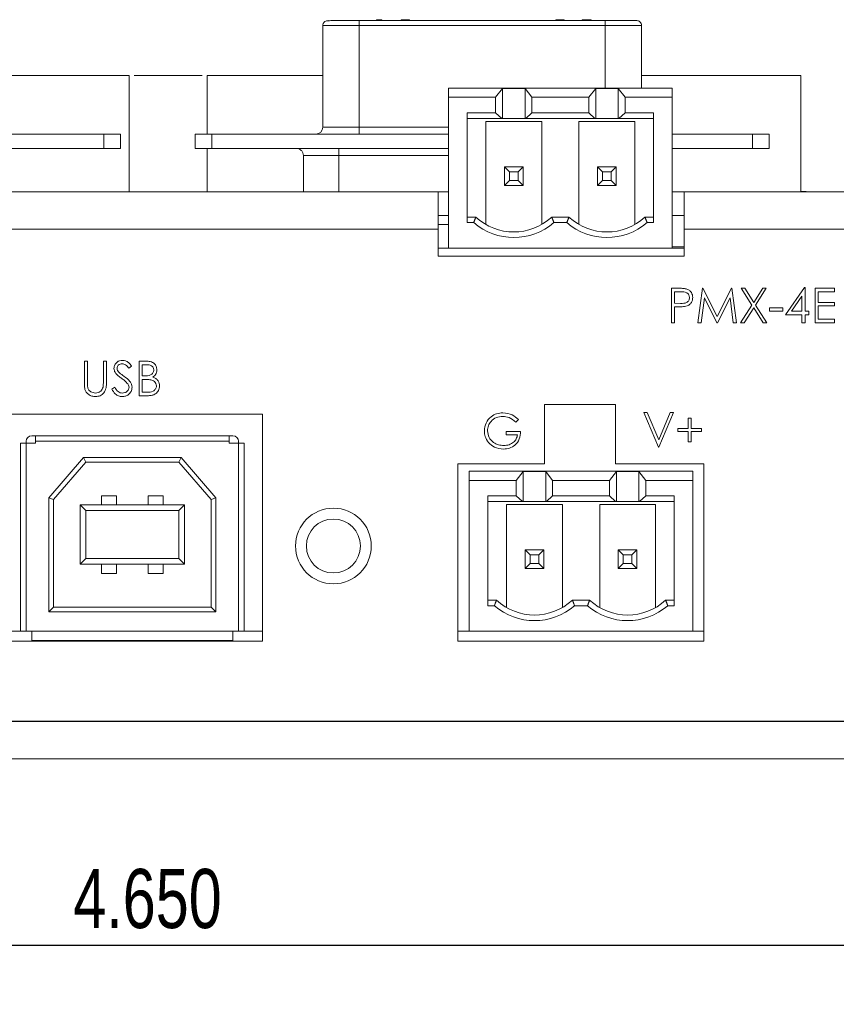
# Model space of a CAD drawing. Header units: inches. Extents: x 0.2 to 16.3, y 0.2 to 11.5.
# Tile 40 of 65: x 8.5 to 10.3, y 2.7 to 4.8. Entities that reach past the tile are written whole.
import ezdxf

# ---------------------------------------------------------------- set-up
doc = ezdxf.new("R2010")
doc.units = ezdxf.units.IN
doc.header["$MEASUREMENT"] = 0
doc.layers.add('FORMAT', color=7, linetype='Continuous')
doc.styles.add('SLDTEXTSTYLE0', font='TXT', dxfattribs={"width": 0.75})
doc.dimstyles.new('SLDDIMSTYLE0', dxfattribs={"dimtxt": 0.125, "dimasz": 0.13, "dimexe": 0, "dimexo": 0.0625, "dimgap": 0.03125, "dimtad": 2, "dimdec": 3, "dimzin": 4, "dimdsep": 46, "dimtxsty": 'Standard', "dimsah": 1, "dimcen": 0.09, "dimadec": 0, "dimazin": 0, "dimtfac": 1, "dimtdec": 3, "dimtofl": 0, "dimtmove": 0, "dimatfit": 3, "dimfxl": 1, "dimtolj": 1, "dimtzin": 12, "dimarcsym": 0})

# ---------------------------------------------------------------- blocks, each defined once
blk = doc.blocks.new('*D16')
at = {"layer": 'FORMAT'}
for p, q in [((6.5309, 3.638), (6.5309, 2.7443)), ((11.1809, 3.638), (11.1809, 2.7443)), ((6.5309, 2.8693), (11.1809, 2.8693))]:
    blk.add_line(p, q, dxfattribs=at)
for points in [[(6.5309, 2.8693), (6.6609, 2.8493), (6.6609, 2.8893)], [(11.1809, 2.8693), (11.0509, 2.8893), (11.0509, 2.8493)]]:
    blk.add_solid(points, dxfattribs=at)
at = {"layer": 'FORMAT', "insert": (8.6481, 3.0305), "char_height": 0.125, "attachment_point": 1, "style": 'SLDTEXTSTYLE0'}
blk.add_mtext('4.650', dxfattribs=at)

msp = doc.modelspace()

# ---------------------------------------------------------------- linework, layer by layer
at = {"color": 7, "linetype": 'Continuous', "lineweight": 15}
for p, q in [((9.1755, 4.814), (9.2525, 4.814)), ((9.2525, 4.824), (9.7724, 4.824)), ((9.2525, 4.814), (9.2525, 4.824)), ((9.2525, 4.599), (9.2525, 4.814)), ((9.2525, 4.814), (9.7724, 4.814)), ((9.2893, 4.826), (9.2893, 4.824)), ((9.297, 4.826), (9.2893, 4.826)), ((9.297, 4.826), (9.297, 4.824)), ((9.3, 4.826), (9.297, 4.826)), ((9.3, 4.826), (9.3, 4.824)), ((9.3414, 4.826), (9.3414, 4.824)), ((9.345, 4.826), (9.345, 4.824)), ((9.3494, 4.826), (9.345, 4.826)), ((9.3494, 4.826), (9.3494, 4.824)), ((9.3565, 4.826), (9.3494, 4.826)), ((9.3565, 4.826), (9.3565, 4.824)), ((9.3586, 4.824), (9.3586, 4.826)), ((9.6683, 4.824), (9.6683, 4.826)), ((9.6734, 4.824), (9.6734, 4.826)), ((9.677, 4.826), (9.677, 4.824)), ((9.6805, 4.826), (9.6805, 4.824)), ((9.6855, 4.826), (9.6855, 4.824)), ((9.7239, 4.826), (9.7239, 4.824)), ((9.737, 4.826), (9.7243, 4.826)), ((9.7243, 4.826), (9.7243, 4.824)), ((9.7425, 4.826), (9.7368, 4.826)), ((9.737, 4.826), (9.737, 4.824)), ((9.7403, 4.826), (9.737, 4.826)), ((9.7403, 4.826), (9.7403, 4.824)), ((9.7425, 4.826), (9.7425, 4.824)), ((9.7724, 4.824), (9.7724, 4.814)), ((9.7724, 4.814), (9.8494, 4.814)), ((9.7724, 4.814), (9.7724, 4.6816)), ((8.7659, 4.7083), (8.4784, 4.7083)), ((8.7659, 4.4623), (8.7659, 4.7083)), ((8.9312, 4.7083), (8.9312, 4.584)), ((9.1755, 4.7083), (8.9312, 4.7083)), ((10.1859, 4.7083), (9.8494, 4.7083)), ((10.1859, 4.4623), (10.1859, 4.7083)), ((9.4414, 4.6816), (9.4414, 4.6619)), ((9.9139, 4.6816), (9.4414, 4.6816)), ((9.5408, 4.6619), (9.5554, 4.6806)), ((9.5554, 4.6806), (9.5554, 4.6172)), ((9.5554, 4.6806), (9.6031, 4.6806)), ((9.6031, 4.6806), (9.6031, 4.6172)), ((9.6031, 4.6806), (9.6176, 4.6619)), ((9.7377, 4.6619), (9.7523, 4.6806)), ((9.7523, 4.6172), (9.7523, 4.6806)), ((9.7523, 4.6806), (9.7999, 4.6806)), ((9.7999, 4.6806), (9.8145, 4.6619)), ((9.7999, 4.6172), (9.7999, 4.6806)), ((9.9139, 4.6619), (9.9139, 4.6816)), ((9.4414, 4.6619), (9.4414, 4.343)), ((9.5408, 4.6619), (9.4414, 4.6619)), ((9.5408, 4.6294), (9.5408, 4.6619)), ((9.6176, 4.6619), (9.6176, 4.6294)), ((9.6176, 4.6619), (9.7377, 4.6619)), ((9.7377, 4.6294), (9.7377, 4.6619)), ((9.8145, 4.6619), (9.8145, 4.6294)), ((9.9139, 4.6619), (9.8145, 4.6619)), ((9.9139, 4.343), (9.9139, 4.6619)), ((9.4808, 4.397), (9.4808, 4.6294)), ((9.5408, 4.6294), (9.4808, 4.6294)), ((9.5539, 4.6172), (9.5408, 4.6294)), ((9.6176, 4.6294), (9.6046, 4.6172)), ((9.6176, 4.6294), (9.7377, 4.6294)), ((9.7507, 4.6172), (9.7377, 4.6294)), ((9.8145, 4.6294), (9.8014, 4.6172)), ((9.8745, 4.6294), (9.8145, 4.6294)), ((9.8745, 4.6294), (9.8745, 4.397)), ((9.5539, 4.6172), (9.4808, 4.6172)), ((9.5202, 4.6107), (9.5202, 4.3931)), ((9.6383, 4.6107), (9.5202, 4.6107)), ((9.5554, 4.6172), (9.5539, 4.6172)), ((9.6031, 4.6172), (9.5554, 4.6172)), ((9.6046, 4.6172), (9.6031, 4.6172)), ((9.7507, 4.6172), (9.6046, 4.6172)), ((9.6383, 4.3931), (9.6383, 4.6107)), ((9.717, 4.6107), (9.717, 4.3931)), ((9.8351, 4.6107), (9.717, 4.6107)), ((9.7523, 4.6172), (9.7507, 4.6172)), ((9.7999, 4.6172), (9.7523, 4.6172)), ((9.8014, 4.6172), (9.7999, 4.6172)), ((9.8745, 4.6172), (9.8014, 4.6172)), ((9.8351, 4.3931), (9.8351, 4.6107)), ((8.7129, 4.584), (8.257, 4.584)), ((8.7129, 4.584), (8.7479, 4.584)), ((8.7129, 4.554), (8.7129, 4.584)), ((8.7479, 4.584), (8.7479, 4.554)), ((8.9059, 4.554), (8.9059, 4.584)), ((8.9059, 4.584), (8.9409, 4.584)), ((9.4414, 4.584), (8.9409, 4.584)), ((8.9409, 4.584), (8.9409, 4.554)), ((9.1755, 4.599), (9.2525, 4.599)), ((9.4414, 4.599), (9.2525, 4.599)), ((9.2525, 4.599), (9.2525, 4.584)), ((10.0839, 4.584), (9.9139, 4.584)), ((10.0839, 4.584), (10.1189, 4.584)), ((10.0839, 4.554), (10.0839, 4.584)), ((10.1189, 4.584), (10.1189, 4.554)), ((8.257, 4.554), (8.7129, 4.554)), ((8.7129, 4.554), (8.7479, 4.554)), ((8.9059, 4.554), (8.9409, 4.554)), ((8.9312, 4.554), (8.9312, 4.4623)), ((8.9409, 4.554), (9.4414, 4.554)), ((9.1344, 4.539), (9.1344, 4.4623)), ((9.1344, 4.539), (9.2094, 4.539)), ((9.2094, 4.554), (9.2094, 4.539)), ((9.2094, 4.539), (9.4414, 4.539)), ((9.2094, 4.4623), (9.2094, 4.539)), ((9.9139, 4.554), (10.0839, 4.554)), ((10.0839, 4.554), (10.1189, 4.554)), ((9.5596, 4.5151), (9.5701, 4.5045)), ((9.5596, 4.5151), (9.5989, 4.5151)), ((9.5596, 4.4757), (9.5596, 4.5151)), ((9.5884, 4.5045), (9.5701, 4.5045)), ((9.5701, 4.5045), (9.5701, 4.4863)), ((9.5989, 4.5151), (9.5884, 4.5045)), ((9.5884, 4.4863), (9.5884, 4.5045)), ((9.5989, 4.4757), (9.5989, 4.5151)), ((9.7669, 4.5045), (9.7564, 4.5151)), ((9.7958, 4.5151), (9.7564, 4.5151)), ((9.7564, 4.5151), (9.7564, 4.4757)), ((9.7852, 4.5045), (9.7669, 4.5045)), ((9.7669, 4.5045), (9.7669, 4.4863)), ((9.7958, 4.5151), (9.7852, 4.5045)), ((9.7852, 4.4863), (9.7852, 4.5045)), ((9.7958, 4.5151), (9.7958, 4.4757)), ((9.5701, 4.4863), (9.5596, 4.4757)), ((9.5596, 4.4757), (9.5989, 4.4757)), ((9.5884, 4.4863), (9.5701, 4.4863)), ((9.5989, 4.4757), (9.5884, 4.4863)), ((9.7669, 4.4863), (9.7564, 4.4757)), ((9.7958, 4.4757), (9.7564, 4.4757)), ((9.7669, 4.4863), (9.7852, 4.4863)), ((9.7958, 4.4757), (9.7852, 4.4863)), ((8.2795, 4.4623), (9.4195, 4.4623)), ((9.4195, 4.3833), (9.4195, 4.4623)), ((9.4414, 4.4623), (9.4195, 4.4623)), ((9.9395, 4.4623), (9.9139, 4.4623)), ((9.9395, 4.4623), (10.7519, 4.4623)), ((9.9395, 4.4623), (9.9395, 4.3833)), ((10.1968, 4.463), (10.1859, 4.463)), ((9.4414, 4.4123), (9.4195, 4.4123)), ((9.4414, 4.393), (9.4195, 4.393)), ((9.4808, 4.4088), (9.4989, 4.4088)), ((9.4944, 4.397), (9.4808, 4.397)), ((9.6595, 4.4088), (9.6958, 4.4088)), ((9.6913, 4.397), (9.664, 4.397)), ((9.8564, 4.4088), (9.8745, 4.4088)), ((9.8745, 4.397), (9.8609, 4.397)), ((9.9395, 4.4123), (9.9139, 4.4123)), ((8.2795, 4.3833), (9.4195, 4.3833)), ((9.4195, 4.3263), (9.4195, 4.3833)), ((9.9395, 4.3263), (9.9395, 4.3833)), ((9.9395, 4.3833), (10.7519, 4.3833)), ((9.4195, 4.343), (9.4414, 4.343)), ((9.4414, 4.343), (9.9139, 4.343)), ((9.9139, 4.3461), (9.9395, 4.3461)), ((9.9139, 4.343), (9.9395, 4.343)), ((9.4195, 4.3263), (9.9395, 4.3263)), ((9.9124, 4.2582), (9.9267, 4.2582)), ((9.9124, 4.1852), (9.9124, 4.2582)), ((9.9189, 4.2507), (9.9189, 4.2264)), ((9.9323, 4.2507), (9.9189, 4.2507)), ((9.9685, 4.1852), (9.9781, 4.2582)), ((9.9781, 4.2582), (9.979, 4.2582)), ((9.979, 4.2582), (10.0091, 4.1983)), ((10.0091, 4.1983), (10.0392, 4.2582)), ((10.0392, 4.2582), (10.0401, 4.2582)), ((10.0401, 4.2582), (10.0498, 4.1852)), ((10.0596, 4.2582), (10.0672, 4.2582)), ((10.0825, 4.2224), (10.0596, 4.2582)), ((10.0672, 4.2582), (10.0863, 4.2283)), ((10.0863, 4.2283), (10.1054, 4.2582)), ((10.1129, 4.2582), (10.09, 4.2224)), ((10.1054, 4.2582), (10.1129, 4.2582)), ((10.1536, 4.2021), (10.1934, 4.26)), ((10.1934, 4.26), (10.1947, 4.26)), ((10.1947, 4.26), (10.1947, 4.2095)), ((10.2162, 4.2582), (10.2573, 4.2582)), ((10.2162, 4.1852), (10.2162, 4.2582)), ((10.2227, 4.2507), (10.2227, 4.2282)), ((10.2573, 4.2507), (10.2227, 4.2507)), ((10.2573, 4.2582), (10.2573, 4.2507)), ((9.9189, 4.2264), (9.9317, 4.2262)), ((9.982, 4.2378), (9.9751, 4.1852)), ((10.0085, 4.1852), (9.982, 4.2378)), ((10.0363, 4.2377), (10.0099, 4.1852)), ((10.0432, 4.1852), (10.0363, 4.2377)), ((10.1882, 4.2412), (10.1664, 4.2095)), ((10.1882, 4.2095), (10.1882, 4.2412)), ((10.2227, 4.2282), (10.2573, 4.2282)), ((10.2573, 4.2282), (10.2573, 4.2208)), ((9.9189, 4.2189), (9.9189, 4.1852)), ((9.9241, 4.2189), (9.9189, 4.2189)), ((10.0587, 4.1852), (10.0825, 4.2224)), ((10.0863, 4.2165), (10.0662, 4.1852)), ((10.1063, 4.1852), (10.0863, 4.2165)), ((10.09, 4.2224), (10.1138, 4.1852)), ((10.1199, 4.217), (10.148, 4.217)), ((10.1199, 4.2095), (10.1199, 4.217)), ((10.148, 4.2095), (10.1199, 4.2095)), ((10.148, 4.217), (10.148, 4.2095)), ((10.1664, 4.2095), (10.1882, 4.2095)), ((10.1947, 4.2095), (10.2031, 4.2095)), ((10.2031, 4.2095), (10.2031, 4.2021)), ((10.2227, 4.2208), (10.2227, 4.1927)), ((10.2573, 4.2208), (10.2227, 4.2208)), ((9.9189, 4.1852), (9.9124, 4.1852)), ((9.9751, 4.1852), (9.9685, 4.1852)), ((10.0099, 4.1852), (10.0085, 4.1852)), ((10.0498, 4.1852), (10.0432, 4.1852)), ((10.0662, 4.1852), (10.0587, 4.1852)), ((10.1138, 4.1852), (10.1063, 4.1852)), ((10.1882, 4.2021), (10.1536, 4.2021)), ((10.1882, 4.1852), (10.1882, 4.2021)), ((10.1947, 4.1852), (10.1882, 4.1852)), ((10.1947, 4.2021), (10.1947, 4.1852)), ((10.2031, 4.2021), (10.1947, 4.2021)), ((10.2573, 4.1852), (10.2162, 4.1852)), ((10.2227, 4.1927), (10.2573, 4.1927)), ((10.2573, 4.1927), (10.2573, 4.1852)), ((8.6715, 4.1039), (8.678, 4.1039)), ((8.6715, 4.0599), (8.6715, 4.1039)), ((8.678, 4.1039), (8.678, 4.0602)), ((8.7117, 4.1039), (8.7182, 4.1039)), ((8.7117, 4.0602), (8.7117, 4.1039)), ((8.7182, 4.1039), (8.7182, 4.0599)), ((8.7874, 4.1039), (8.8016, 4.1039)), ((8.7874, 4.031), (8.7874, 4.1039)), ((8.7715, 4.0934), (8.7656, 4.089)), ((8.794, 4.0964), (8.794, 4.0731)), ((8.8028, 4.0964), (8.794, 4.0964)), ((8.794, 4.0731), (8.7984, 4.0731)), ((8.794, 4.0656), (8.794, 4.0385)), ((8.7983, 4.0656), (8.794, 4.0656)), ((8.7295, 4.0451), (8.7356, 4.0488)), ((8.8071, 4.031), (8.7874, 4.031)), ((8.794, 4.0385), (8.8033, 4.0385)), ((9.7944, 4.0123), (9.6444, 4.0123)), ((9.6444, 4.0123), (9.6444, 3.8873)), ((9.7944, 3.8873), (9.7944, 4.0123)), ((9.0479, 3.9923), (8.4879, 3.9923)), ((9.0479, 3.5123), (9.0479, 3.9923)), ((9.5889, 3.9806), (9.5833, 3.9753)), ((9.8542, 3.9954), (9.8612, 3.9954)), ((9.8851, 3.9225), (9.8542, 3.9954)), ((9.8612, 3.9954), (9.8856, 3.938)), ((9.8856, 3.938), (9.9099, 3.9954)), ((9.9169, 3.9954), (9.886, 3.9225)), ((9.9099, 3.9954), (9.9169, 3.9954)), ((9.9477, 3.9833), (9.9543, 3.9833)), ((9.9477, 3.9618), (9.9477, 3.9833)), ((9.9543, 3.9833), (9.9543, 3.9618)), ((9.5628, 3.9557), (9.5936, 3.9557)), ((9.5628, 3.9482), (9.5628, 3.9557)), ((9.9262, 3.9552), (9.9262, 3.9618)), ((9.9262, 3.9618), (9.9477, 3.9618)), ((9.9477, 3.9552), (9.9262, 3.9552)), ((9.9477, 3.9337), (9.9477, 3.9552)), ((9.9543, 3.9618), (9.9758, 3.9618)), ((9.9543, 3.9552), (9.9543, 3.9337)), ((9.9758, 3.9552), (9.9543, 3.9552)), ((9.9758, 3.9618), (9.9758, 3.9552)), ((8.5485, 3.9346), (8.5485, 3.9307)), ((8.5603, 3.9464), (8.5682, 3.9464)), ((8.5682, 3.9464), (8.9776, 3.9464)), ((8.5682, 3.9346), (8.5682, 3.9464)), ((8.5682, 3.9307), (8.5682, 3.9346)), ((8.5682, 3.9346), (8.9776, 3.9346)), ((8.9776, 3.9464), (8.9776, 3.9346)), ((8.9776, 3.9464), (8.9855, 3.9464)), ((8.9776, 3.9346), (8.9776, 3.9307)), ((8.9973, 3.9307), (8.9973, 3.9346)), ((9.5871, 3.9482), (9.5628, 3.9482)), ((8.5367, 3.533), (8.5367, 3.9307)), ((8.5367, 3.9307), (8.5485, 3.9307)), ((8.5682, 3.9307), (8.5485, 3.9307)), ((8.5485, 3.533), (8.5485, 3.9307)), ((8.9776, 3.9307), (8.9973, 3.9307)), ((9.0091, 3.9307), (8.9973, 3.9307)), ((8.9973, 3.9307), (8.9973, 3.533)), ((9.0091, 3.9307), (9.0091, 3.533)), ((9.886, 3.9225), (9.8851, 3.9225)), ((9.9543, 3.9337), (9.9477, 3.9337)), ((8.67, 3.9003), (8.5967, 3.8154)), ((8.8759, 3.9003), (8.67, 3.9003)), ((8.67, 3.9003), (8.6745, 3.8905)), ((8.8759, 3.9003), (8.8713, 3.8905)), ((8.9491, 3.8154), (8.8759, 3.9003)), ((8.6745, 3.8905), (8.6066, 3.8118)), ((8.8713, 3.8905), (8.6745, 3.8905)), ((8.9393, 3.8118), (8.8713, 3.8905)), ((9.6444, 3.8873), (9.4609, 3.8873)), ((9.4609, 3.8873), (9.4609, 3.5123)), ((9.9809, 3.8873), (9.7944, 3.8873)), ((9.9809, 3.5123), (9.9809, 3.8873)), ((9.4851, 3.8716), (9.4851, 3.8519)), ((9.9576, 3.8716), (9.4851, 3.8716)), ((9.4851, 3.8519), (9.4851, 3.533)), ((9.5845, 3.8519), (9.4851, 3.8519)), ((9.5845, 3.8519), (9.5991, 3.8706)), ((9.5845, 3.8194), (9.5845, 3.8519)), ((9.5991, 3.8706), (9.5991, 3.8072)), ((9.5991, 3.8706), (9.6467, 3.8706)), ((9.6467, 3.8706), (9.6467, 3.8072)), ((9.6467, 3.8706), (9.6613, 3.8519)), ((9.6613, 3.8519), (9.6613, 3.8194)), ((9.6613, 3.8519), (9.7814, 3.8519)), ((9.7814, 3.8519), (9.796, 3.8706)), ((9.7814, 3.8194), (9.7814, 3.8519)), ((9.796, 3.8072), (9.796, 3.8706)), ((9.796, 3.8706), (9.8436, 3.8706)), ((9.8436, 3.8706), (9.8582, 3.8519)), ((9.8436, 3.8072), (9.8436, 3.8706)), ((9.8582, 3.8519), (9.8582, 3.8194)), ((9.9576, 3.8519), (9.8582, 3.8519)), ((9.9576, 3.8519), (9.9576, 3.8716)), ((9.9576, 3.533), (9.9576, 3.8519)), ((8.5967, 3.8154), (8.5967, 3.5744)), ((8.5967, 3.8154), (8.6066, 3.8118)), ((8.6066, 3.8118), (8.6066, 3.5842)), ((8.708, 3.8196), (8.7395, 3.8196)), ((8.708, 3.8196), (8.708, 3.8)), ((8.7395, 3.8), (8.7395, 3.8196)), ((8.8064, 3.8196), (8.8379, 3.8196)), ((8.8064, 3.8), (8.8064, 3.8196)), ((8.8379, 3.8196), (8.8379, 3.8)), ((8.9491, 3.8154), (8.9393, 3.8118)), ((8.9393, 3.5842), (8.9393, 3.8118)), ((8.9491, 3.5744), (8.9491, 3.8154)), ((9.5245, 3.587), (9.5245, 3.8194)), ((9.5845, 3.8194), (9.5245, 3.8194)), ((9.5976, 3.8072), (9.5845, 3.8194)), ((9.6613, 3.8194), (9.6483, 3.8072)), ((9.6613, 3.8194), (9.7814, 3.8194)), ((9.7944, 3.8072), (9.7814, 3.8194)), ((9.8582, 3.8194), (9.8451, 3.8072)), ((9.9182, 3.8194), (9.8582, 3.8194)), ((9.9182, 3.8194), (9.9182, 3.587)), ((8.6627, 3.6748), (8.6627, 3.8)), ((8.6745, 3.7881), (8.6627, 3.8)), ((8.6627, 3.8), (8.8832, 3.8)), ((8.8713, 3.7881), (8.8832, 3.8)), ((8.8832, 3.8), (8.8832, 3.6748)), ((9.5976, 3.8072), (9.5245, 3.8072)), ((9.5639, 3.8007), (9.5639, 3.5831)), ((9.682, 3.8007), (9.5639, 3.8007)), ((9.5991, 3.8072), (9.5976, 3.8072)), ((9.6467, 3.8072), (9.5991, 3.8072)), ((9.6483, 3.8072), (9.6467, 3.8072)), ((9.7944, 3.8072), (9.6483, 3.8072)), ((9.682, 3.5831), (9.682, 3.8007)), ((9.7607, 3.8007), (9.7607, 3.5831)), ((9.8788, 3.8007), (9.7607, 3.8007)), ((9.796, 3.8072), (9.7944, 3.8072)), ((9.8436, 3.8072), (9.796, 3.8072)), ((9.8451, 3.8072), (9.8436, 3.8072)), ((9.9182, 3.8072), (9.8451, 3.8072)), ((9.8788, 3.5831), (9.8788, 3.8007)), ((8.6745, 3.7881), (8.6745, 3.6866)), ((8.8713, 3.7881), (8.6745, 3.7881)), ((8.8713, 3.6866), (8.8713, 3.7881)), ((8.6627, 3.6748), (8.6745, 3.6866)), ((8.6745, 3.6866), (8.8713, 3.6866)), ((8.8832, 3.6748), (8.8713, 3.6866)), ((9.6032, 3.7051), (9.6138, 3.6945)), ((9.6032, 3.6657), (9.6032, 3.7051)), ((9.6032, 3.7051), (9.6426, 3.7051)), ((9.6321, 3.6945), (9.6138, 3.6945)), ((9.6138, 3.6945), (9.6138, 3.6763)), ((9.6426, 3.7051), (9.6321, 3.6945)), ((9.6321, 3.6763), (9.6321, 3.6945)), ((9.6426, 3.6657), (9.6426, 3.7051)), ((9.8106, 3.6945), (9.8001, 3.7051)), ((9.8001, 3.7051), (9.8001, 3.6657)), ((9.8395, 3.7051), (9.8001, 3.7051)), ((9.8106, 3.6945), (9.8106, 3.6763)), ((9.8289, 3.6945), (9.8106, 3.6945)), ((9.8395, 3.7051), (9.8289, 3.6945)), ((9.8289, 3.6763), (9.8289, 3.6945)), ((9.8395, 3.7051), (9.8395, 3.6657)), ((8.8832, 3.6748), (8.6627, 3.6748)), ((8.708, 3.6551), (8.708, 3.6748)), ((8.7395, 3.6748), (8.7395, 3.6551)), ((8.8064, 3.6748), (8.8064, 3.6551)), ((8.8379, 3.6551), (8.8379, 3.6748)), ((9.6138, 3.6763), (9.6032, 3.6657)), ((9.6032, 3.6657), (9.6426, 3.6657)), ((9.6321, 3.6763), (9.6138, 3.6763)), ((9.6426, 3.6657), (9.6321, 3.6763)), ((9.8106, 3.6763), (9.8001, 3.6657)), ((9.8395, 3.6657), (9.8001, 3.6657)), ((9.8106, 3.6763), (9.8289, 3.6763)), ((9.8395, 3.6657), (9.8289, 3.6763)), ((8.7395, 3.6551), (8.708, 3.6551)), ((8.8379, 3.6551), (8.8064, 3.6551)), ((8.5967, 3.5744), (8.6066, 3.5842)), ((8.6066, 3.5842), (8.9393, 3.5842)), ((8.9393, 3.5842), (8.9491, 3.5744)), ((9.5245, 3.5988), (9.5426, 3.5988)), ((9.5381, 3.587), (9.5245, 3.587)), ((9.7032, 3.5988), (9.7395, 3.5988)), ((9.735, 3.587), (9.7077, 3.587)), ((9.9001, 3.5988), (9.9182, 3.5988)), ((9.9182, 3.587), (9.9046, 3.587)), ((8.5967, 3.5744), (8.9491, 3.5744)), ((8.4503, 3.533), (8.5367, 3.533)), ((8.5485, 3.533), (8.5367, 3.533)), ((8.5485, 3.533), (8.9973, 3.533)), ((8.5603, 3.5133), (8.5603, 3.533)), ((8.9855, 3.533), (8.9855, 3.5133)), ((9.0091, 3.533), (8.9973, 3.533)), ((9.0091, 3.533), (9.0479, 3.533)), ((9.4609, 3.533), (9.4851, 3.533)), ((9.4851, 3.533), (9.9576, 3.533)), ((9.9576, 3.533), (9.9809, 3.533)), ((7.4679, 3.5123), (9.0479, 3.5123)), ((8.9855, 3.5133), (8.5603, 3.5133)), ((9.4609, 3.5123), (9.9809, 3.5123)), ((6.3559, 3.343), (11.3559, 3.343)), ((10.8024, 3.3423), (6.9095, 3.3423)), ((6.3559, 3.263), (11.3559, 3.263))]:
    msp.add_line(p, q, dxfattribs=at)
at = {"color": 7, "linetype": 'Continuous', "lineweight": 15, "flags": 128}
msp.add_lwpolyline([(9.1865, 4.824), (9.1846, 4.8238), (9.1841, 4.8237)], dxfattribs=at)
at = {"color": 7, "linetype": 'Continuous', "lineweight": 15}
for radius in [0.08, 0.057]:
    msp.add_circle((9.1979, 3.7133), radius, dxfattribs=at)
for centre, radius, start, end in [((9.1605, 4.599), 0.015, 270, 0), ((9.5792, 4.4954), 0.1299, 229.2509, 310.7491), ((9.5792, 4.4954), 0.1181, 227.1666, 312.8334), ((9.7761, 4.4954), 0.1299, 229.2509, 310.7491), ((9.7761, 4.4954), 0.1181, 227.1666, 312.8334), ((8.5603, 3.9346), 0.0118, 90, 180), ((8.9855, 3.9346), 0.0118, 0, 90), ((9.6229, 3.6854), 0.1299, 229.2509, 310.7491), ((9.6229, 3.6854), 0.1181, 227.1666, 312.8334), ((9.8198, 3.6854), 0.1299, 229.2509, 310.7491), ((9.8198, 3.6854), 0.1181, 227.1666, 312.8334)]:
    msp.add_arc(centre, radius, start, end, dxfattribs=at)
for points, knots in [([(9.199, 4.824), (9.1966, 4.824), (9.1893, 4.824), (9.1837, 4.8237), (9.1808, 4.8231), (9.1792, 4.8218), (9.1784, 4.8209), (9.1779, 4.8203), (9.1776, 4.8198), (9.1773, 4.8194), (9.1769, 4.8187), (9.1765, 4.8179), (9.1757, 4.8162), (9.1756, 4.815), (9.1755, 4.814)], [0, 0, 0, 0, 0.165705, 0.513487, 0.743615, 0.805824, 0.826395, 0.842281, 0.849285, 0.856102, 0.870298, 0.886575, 0.905448, 1, 1, 1, 1]), ([(9.2525, 4.824), (9.248, 4.824), (9.2388, 4.824), (9.225, 4.824), (9.2121, 4.824), (9.2032, 4.824), (9.1997, 4.824), (9.199, 4.824)], [0, 0, 0, 0, 0.214747, 0.445507, 0.688331, 0.937668, 1, 1, 1, 1]), ([(9.3498, 4.826), (9.3487, 4.826), (9.3466, 4.826), (9.344, 4.826), (9.3422, 4.826), (9.3415, 4.826), (9.3414, 4.826), (9.3414, 4.826)], [0, 0, 0, 0, 0.235658, 0.473457, 0.678238, 0.891928, 1, 1, 1, 1]), ([(9.3586, 4.826), (9.3584, 4.826), (9.3582, 4.826), (9.3572, 4.826), (9.3567, 4.826), (9.3565, 4.826)], [0, 0, 0, 0, 0.49262, 0.745972, 1, 1, 1, 1]), ([(9.677, 4.826), (9.6758, 4.826), (9.6738, 4.826), (9.6713, 4.826), (9.6694, 4.826), (9.6685, 4.826), (9.6684, 4.826), (9.6683, 4.826)], [0, 0, 0, 0, 0.245024, 0.446428, 0.646432, 0.888494, 1, 1, 1, 1]), ([(9.6855, 4.826), (9.6854, 4.826), (9.6852, 4.826), (9.6833, 4.826), (9.681, 4.826), (9.6787, 4.826), (9.6773, 4.826), (9.677, 4.826)], [0, 0, 0, 0, 0.264142, 0.482451, 0.70026, 0.923063, 1, 1, 1, 1]), ([(9.7324, 4.826), (9.7312, 4.826), (9.7292, 4.826), (9.7267, 4.826), (9.7249, 4.826), (9.724, 4.826), (9.724, 4.826), (9.7239, 4.826)], [0, 0, 0, 0, 0.241212, 0.436069, 0.63015, 0.843692, 1, 1, 1, 1]), ([(9.7341, 4.826), (9.734, 4.826), (9.7337, 4.826), (9.7331, 4.826), (9.7327, 4.826), (9.7324, 4.826)], [0, 0, 0, 0, 0.2537882, 0.507816, 1, 1, 1, 1]), ([(9.7368, 4.826), (9.7364, 4.826), (9.7358, 4.826), (9.7344, 4.826), (9.7334, 4.826), (9.733, 4.826)], [0, 0, 0, 0, 0.422212, 0.700062, 1, 1, 1, 1]), ([(9.8394, 4.824), (9.8385, 4.824), (9.8371, 4.824), (9.8287, 4.824), (9.8201, 4.824), (9.8094, 4.824), (9.7938, 4.824), (9.7808, 4.824), (9.7724, 4.824)], [0, 0, 0, 0, 0.2394567, 0.3683607, 0.4999999, 0.6316396, 0.7605436, 1, 1, 1, 1]), ([(9.8494, 4.814), (9.8492, 4.8154), (9.8488, 4.8184), (9.8461, 4.8217), (9.8428, 4.8237), (9.8405, 4.8239), (9.8394, 4.824)], [0, 0, 0, 0, 0.270259, 0.562427, 0.789732, 1, 1, 1, 1]), ([(9.1344, 4.539), (9.1342, 4.5409), (9.1339, 4.5438), (9.132, 4.5473), (9.1301, 4.5497), (9.1277, 4.5517), (9.1242, 4.5535), (9.1213, 4.5538), (9.1194, 4.554)], [0, 0, 0, 0, 0.239823, 0.368832, 0.500511, 0.632112, 0.760909, 1, 1, 1, 1]), ([(9.1344, 4.539), (9.1342, 4.5409), (9.1339, 4.5438), (9.132, 4.5473), (9.1298, 4.5501), (9.1268, 4.5523), (9.1231, 4.5538), (9.1207, 4.5539), (9.1194, 4.554)], [0, 0, 0, 0, 0.240392, 0.367771, 0.499606, 0.697425, 0.835717, 1, 1, 1, 1]), ([(9.9267, 4.2582), (9.9298, 4.2582), (9.9354, 4.2582), (9.9409, 4.2574), (9.9433, 4.2571)], [0, 0, 0, 0, 0.560317, 1, 1, 1, 1]), ([(9.9507, 4.2386), (9.9504, 4.2407), (9.9499, 4.2438), (9.9472, 4.2471), (9.9421, 4.2508), (9.9366, 4.2507), (9.9323, 4.2507)], [0, 0, 0, 0, 0.248969, 0.37473, 0.500386, 1, 1, 1, 1]), ([(9.9433, 4.2571), (9.9455, 4.2563), (9.9499, 4.2547), (9.9545, 4.2497), (9.9569, 4.2441), (9.9571, 4.2404), (9.9573, 4.2386)], [0, 0, 0, 0, 0.279706, 0.559381, 0.779508, 1, 1, 1, 1]), ([(9.9317, 4.2262), (9.9361, 4.2262), (9.9417, 4.2262), (9.9471, 4.2298), (9.9499, 4.2332), (9.9504, 4.2364), (9.9507, 4.2386)], [0, 0, 0, 0, 0.499721, 0.62535, 0.751081, 1, 1, 1, 1]), ([(9.9573, 4.2386), (9.9571, 4.2362), (9.9567, 4.2314), (9.9531, 4.2255), (9.9481, 4.2218), (9.9445, 4.2206), (9.9427, 4.2201)], [0, 0, 0, 0, 0.280099, 0.559324, 0.779458, 1, 1, 1, 1]), ([(9.9427, 4.2201), (9.9393, 4.2197), (9.9331, 4.2189), (9.9269, 4.2189), (9.9241, 4.2189)], [0, 0, 0, 0, 0.55969, 1, 1, 1, 1]), ([(8.7341, 4.0888), (8.7344, 4.0914), (8.7351, 4.0965), (8.7401, 4.1022), (8.746, 4.1053), (8.7501, 4.1056), (8.7521, 4.1058)], [0, 0, 0, 0, 0.279552, 0.558798, 0.779377, 1, 1, 1, 1]), ([(8.7521, 4.1058), (8.7543, 4.1056), (8.7588, 4.1051), (8.7659, 4.1008), (8.7694, 4.0963), (8.7715, 4.0934)], [0, 0, 0, 0, 0.27975, 0.5595, 1, 1, 1, 1]), ([(8.8016, 4.1039), (8.8048, 4.1039), (8.811, 4.1037), (8.8192, 4.1), (8.824, 4.0932), (8.8245, 4.0883), (8.8248, 4.0859)], [0, 0, 0, 0, 0.281317, 0.559921, 0.779935, 1, 1, 1, 1]), ([(8.7382, 4.0777), (8.7369, 4.0796), (8.7346, 4.0829), (8.7343, 4.087), (8.7341, 4.0888)], [0, 0, 0, 0, 0.559841, 1, 1, 1, 1]), ([(8.7514, 4.0983), (8.7499, 4.0982), (8.7469, 4.098), (8.7434, 4.0957), (8.741, 4.0926), (8.7408, 4.0902), (8.7407, 4.0891)], [0, 0, 0, 0, 0.280273, 0.559931, 0.77992, 1, 1, 1, 1]), ([(8.7407, 4.0891), (8.7408, 4.0881), (8.7409, 4.086), (8.7425, 4.0827), (8.7444, 4.0808), (8.7455, 4.0797)], [0, 0, 0, 0, 0.279946, 0.559775, 1, 1, 1, 1]), ([(8.7656, 4.089), (8.7635, 4.0916), (8.7607, 4.0953), (8.7553, 4.098), (8.7527, 4.0982), (8.7514, 4.0983)], [0, 0, 0, 0, 0.559818, 0.779848, 1, 1, 1, 1]), ([(8.7984, 4.0731), (8.8029, 4.0731), (8.8087, 4.0731), (8.8143, 4.0768), (8.8165, 4.0793), (8.818, 4.0824), (8.8182, 4.0846), (8.8183, 4.0857)], [0, 0, 0, 0, 0.498607, 0.624009, 0.749401, 0.874736, 1, 1, 1, 1]), ([(8.8183, 4.0857), (8.8181, 4.0875), (8.8177, 4.0902), (8.8154, 4.093), (8.8111, 4.0961), (8.8065, 4.0963), (8.8028, 4.0964)], [0, 0, 0, 0, 0.249285, 0.374926, 0.500645, 1, 1, 1, 1]), ([(8.8248, 4.0859), (8.8247, 4.0841), (8.8244, 4.0807), (8.822, 4.0748), (8.8185, 4.072), (8.8164, 4.0703)], [0, 0, 0, 0, 0.280867, 0.561527, 1, 1, 1, 1]), ([(8.6728, 4.0445), (8.6723, 4.0474), (8.6715, 4.0525), (8.6715, 4.0576), (8.6715, 4.0599)], [0, 0, 0, 0, 0.559498, 1, 1, 1, 1]), ([(8.678, 4.0602), (8.678, 4.0584), (8.678, 4.0552), (8.6782, 4.052), (8.6783, 4.0505)], [0, 0, 0, 0, 0.560124, 1, 1, 1, 1]), ([(8.7182, 4.0599), (8.7182, 4.0558), (8.7181, 4.0477), (8.7137, 4.037), (8.7052, 4.0302), (8.6988, 4.0295), (8.6956, 4.0291)], [0, 0, 0, 0, 0.281655, 0.560111, 0.78008, 1, 1, 1, 1]), ([(8.711, 4.0489), (8.7112, 4.051), (8.7117, 4.0548), (8.7117, 4.0586), (8.7117, 4.0602)], [0, 0, 0, 0, 0.559624, 1, 1, 1, 1]), ([(8.7502, 4.0678), (8.7478, 4.0694), (8.7435, 4.0724), (8.7398, 4.0761), (8.7382, 4.0777)], [0, 0, 0, 0, 0.560413, 1, 1, 1, 1]), ([(8.7455, 4.0797), (8.7473, 4.0783), (8.7505, 4.0758), (8.7538, 4.0734), (8.7553, 4.0724)], [0, 0, 0, 0, 0.559906, 1, 1, 1, 1]), ([(8.7633, 4.0561), (8.7611, 4.0585), (8.757, 4.0628), (8.7523, 4.0662), (8.7502, 4.0678)], [0, 0, 0, 0, 0.559496, 1, 1, 1, 1]), ([(8.7553, 4.0724), (8.7599, 4.069), (8.7662, 4.0643), (8.7716, 4.0555), (8.7722, 4.0511), (8.7725, 4.0489)], [0, 0, 0, 0, 0.560116, 0.780284, 1, 1, 1, 1]), ([(8.8119, 4.0647), (8.8094, 4.065), (8.8049, 4.0656), (8.8003, 4.0656), (8.7983, 4.0656)], [0, 0, 0, 0, 0.559736, 1, 1, 1, 1]), ([(8.8239, 4.0517), (8.8237, 4.0535), (8.8232, 4.0571), (8.819, 4.0623), (8.8146, 4.0638), (8.8119, 4.0647)], [0, 0, 0, 0, 0.279944, 0.560428, 1, 1, 1, 1]), ([(8.8164, 4.0703), (8.8186, 4.0695), (8.8229, 4.0677), (8.8275, 4.0628), (8.83, 4.0572), (8.8303, 4.0535), (8.8304, 4.0517)], [0, 0, 0, 0, 0.280383, 0.559605, 0.779765, 1, 1, 1, 1]), ([(8.6956, 4.0291), (8.6928, 4.0293), (8.6873, 4.0297), (8.6803, 4.0333), (8.6752, 4.0384), (8.6736, 4.0425), (8.6728, 4.0445)], [0, 0, 0, 0, 0.280221, 0.559914, 0.779952, 1, 1, 1, 1]), ([(8.6783, 4.0505), (8.6788, 4.0483), (8.6797, 4.0439), (8.686, 4.0381), (8.6917, 4.0372), (8.6952, 4.0366)], [0, 0, 0, 0, 0.281057, 0.56082, 1, 1, 1, 1]), ([(8.6952, 4.0366), (8.6972, 4.0368), (8.7013, 4.0373), (8.7061, 4.0403), (8.7094, 4.0444), (8.7104, 4.0474), (8.711, 4.0489)], [0, 0, 0, 0, 0.2797868, 0.5593764, 0.779569, 1, 1, 1, 1]), ([(8.7516, 4.0291), (8.7489, 4.0294), (8.7435, 4.0299), (8.7352, 4.0354), (8.7316, 4.0414), (8.7295, 4.0451)], [0, 0, 0, 0, 0.27988, 0.559665, 1, 1, 1, 1]), ([(8.7356, 4.0488), (8.7378, 4.0454), (8.7408, 4.0408), (8.747, 4.0371), (8.7501, 4.0368), (8.7516, 4.0366)], [0, 0, 0, 0, 0.55932, 0.779782, 1, 1, 1, 1]), ([(8.7516, 4.0366), (8.7536, 4.0368), (8.7575, 4.0372), (8.7623, 4.0401), (8.7653, 4.0444), (8.7657, 4.0474), (8.7659, 4.049)], [0, 0, 0, 0, 0.280276, 0.560148, 0.780153, 1, 1, 1, 1]), ([(8.7725, 4.0489), (8.7721, 4.0459), (8.7712, 4.0399), (8.7654, 4.0336), (8.7587, 4.0297), (8.754, 4.0293), (8.7516, 4.0291)], [0, 0, 0, 0, 0.2791829, 0.5590856, 0.7794459, 1, 1, 1, 1]), ([(8.7659, 4.049), (8.7657, 4.0504), (8.7654, 4.053), (8.7639, 4.0552), (8.7633, 4.0561)], [0, 0, 0, 0, 0.558989, 1, 1, 1, 1]), ([(8.8033, 4.0385), (8.808, 4.0385), (8.8152, 4.0385), (8.8215, 4.0441), (8.8236, 4.0482), (8.8238, 4.0505), (8.8239, 4.0517)], [0, 0, 0, 0, 0.49936, 0.748736, 0.874398, 1, 1, 1, 1]), ([(8.8304, 4.0517), (8.83, 4.0484), (8.8291, 4.0419), (8.8226, 4.035), (8.8148, 4.0314), (8.8097, 4.0312), (8.8071, 4.031)], [0, 0, 0, 0, 0.279141, 0.558653, 0.779059, 1, 1, 1, 1]), ([(9.517, 3.9566), (9.5177, 3.9623), (9.5191, 3.9738), (9.5296, 3.9866), (9.5427, 3.9938), (9.5517, 3.9946), (9.5562, 3.9949)], [0, 0, 0, 0, 0.27959, 0.559071, 0.779413, 1, 1, 1, 1]), ([(9.556, 3.9874), (9.5514, 3.9869), (9.5421, 3.9858), (9.5314, 3.978), (9.5247, 3.9678), (9.5239, 3.9605), (9.5235, 3.9569)], [0, 0, 0, 0, 0.279847, 0.559555, 0.779847, 1, 1, 1, 1]), ([(9.5833, 3.9753), (9.5788, 3.979), (9.5708, 3.9856), (9.5605, 3.9869), (9.556, 3.9874)], [0, 0, 0, 0, 0.559836, 1, 1, 1, 1]), ([(9.5562, 3.9949), (9.5631, 3.9941), (9.5755, 3.9925), (9.5848, 3.9843), (9.5889, 3.9806)], [0, 0, 0, 0, 0.55858, 1, 1, 1, 1]), ([(9.5259, 3.9321), (9.523, 3.9362), (9.5179, 3.9437), (9.5172, 3.9527), (9.517, 3.9566)], [0, 0, 0, 0, 0.559316, 1, 1, 1, 1]), ([(9.5235, 3.9569), (9.5243, 3.9521), (9.5257, 3.9424), (9.5354, 3.9323), (9.5467, 3.9266), (9.5543, 3.926), (9.5581, 3.9257)], [0, 0, 0, 0, 0.279061, 0.558583, 0.779235, 1, 1, 1, 1]), ([(9.5936, 3.9557), (9.5932, 3.9502), (9.5923, 3.9392), (9.5831, 3.9262), (9.5704, 3.9192), (9.5618, 3.9186), (9.5575, 3.9183)], [0, 0, 0, 0, 0.2803513, 0.5593674, 0.7793721, 1, 1, 1, 1]), ([(9.5581, 3.9257), (9.5618, 3.926), (9.5693, 3.9266), (9.5786, 3.932), (9.585, 3.9395), (9.5864, 3.9453), (9.5871, 3.9482)], [0, 0, 0, 0, 0.280253, 0.559911, 0.779941, 1, 1, 1, 1]), ([(9.5575, 3.9183), (9.5507, 3.9189), (9.5385, 3.92), (9.5298, 3.9284), (9.5259, 3.9321)], [0, 0, 0, 0, 0.559616, 1, 1, 1, 1])]:
    msp.add_open_spline(points, degree=3, knots=knots, dxfattribs=at)
for points in [[(9.1755, 4.814), (9.1755, 4.599)], [(9.8494, 4.6816), (9.8494, 4.814)], [(8.9207, 4.7083), (8.7765, 4.7083)], [(9.4989, 4.4088), (9.4944, 4.397)], [(9.664, 4.397), (9.6595, 4.4088)], [(9.6958, 4.4088), (9.6913, 4.397)], [(9.8609, 4.397), (9.8564, 4.4088)], [(9.5426, 3.5988), (9.5381, 3.587)], [(9.7077, 3.587), (9.7032, 3.5988)], [(9.7395, 3.5988), (9.735, 3.587)], [(9.9046, 3.587), (9.9001, 3.5988)]]:
    msp.add_open_spline(points, degree=1, dxfattribs=at)

# ---------------------------------------------------------------- dimensions: what is measured, and where the dimension line sits
at = {"layer": 'FORMAT'}
dim = msp.add_linear_dim(base=(11.1809, 2.8693), p1=(6.5309, 3.688), p2=(11.1809, 3.688), dimstyle='SLDDIMSTYLE0', dxfattribs=at)
dim.commit()
dim.dimension.update_dxf_attribs({"geometry": '*D16', "text_midpoint": (8.8559, 2.8693), "dimtype": 160})

doc.saveas('drawing.dxf')
